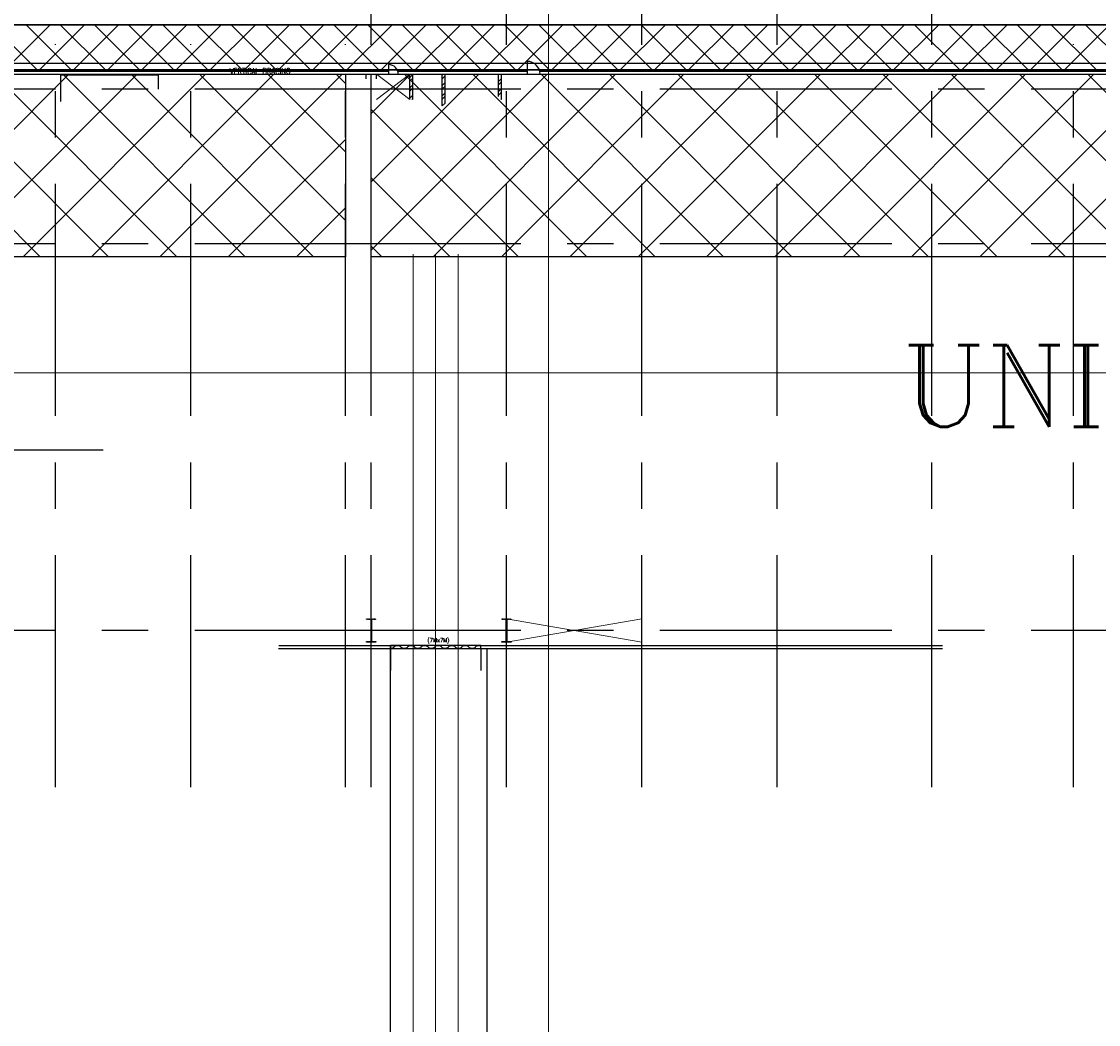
# Model space of a CAD drawing. Header units: inches. Extents: x 0 to 1544102, y -512776 to 23144100.
# Tile 24 of 256: x 37299 to 47745, y -147780 to -138054. Entities that reach past the tile are written whole.
import ezdxf
from ezdxf.enums import TextEntityAlignment as Align

# ---------------------------------------------------------------- set-up
doc = ezdxf.new("R2010")
doc.units = ezdxf.units.IN
doc.header["$LTSCALE"] = 1800
doc.header["$MEASUREMENT"] = 0
doc.linetypes.add('CENTER', pattern=[2, 1.25, -0.25, 0.25, -0.25])
doc.linetypes.add('CENTRE', pattern=[1.5, 0.75, -0.25, 0.25, -0.25])
doc.layers.get('0').update_dxf_attribs({"color": 253, "lineweight": 9})
for name, color, linetype, lineweight in [('CEN', 2, 'CENTER', 15), ('CL', 8, 'CENTER', 15), ('TRENCH-TRESTLE', 6, 'Continuous', 30)]:
    doc.layers.add(name, color=color, linetype=linetype, lineweight=lineweight)
for name, color, linetype in [('COL', 1, 'Continuous'), ('DIM', 4, 'Continuous'), ('GRID', 251, 'CENTER'), ('Road', 3, 'Continuous'), ('Road Sides', 11, 'Continuous'), ('STAIR', 2, 'Continuous'), ('STEEL', 231, 'Continuous'), ('TEXT', 3, 'Continuous'), ('WALL', 6, 'Continuous')]:
    doc.layers.add(name, color=color, linetype=linetype)
doc.styles.add('ROMANC', font='ROMANC.SHX')
doc.styles.add('ROMANS', font='romans.shx')
pattern_1 = [(45, (346976.75, -617549.43), (-331.4563, 331.4563), []), (135, (346976.75, -617549.43), (-331.4563, -331.4563), [])]

msp = doc.modelspace()

# ---------------------------------------------------------------- hatches: boundary and pattern name
at = {"layer": 'COL'}
h = msp.add_hatch(dxfattribs=at)
h.set_pattern_fill('ANSI31', color=8, scale=25, style=0)
h.set_pattern_definition([(45, (38698.306, -146820.666), (-2.2097087, 2.2097087), [])])
h.paths.add_polyline_path([(40644.83, -144066.18), (40737.33, -144066.18), (40737.33, -144072.43), (40644.83, -144072.43)])
h.paths.add_polyline_path([(40689.08, -143853.68), (40693.08, -143853.68), (40693.08, -144066.18), (40689.08, -144066.18)])
h.paths.add_polyline_path([(40644.83, -143847.43), (40737.33, -143847.43), (40737.33, -143853.68), (40644.83, -143853.68)])
h = msp.add_hatch(dxfattribs=at)
h.set_pattern_fill('ANSI31', color=8, scale=25, style=0)
h.set_pattern_definition([(45, (40010.806, -146820.666), (-2.2097087, 2.2097087), [])])
h.paths.add_polyline_path([(41957.33, -144066.18), (42049.83, -144066.18), (42049.83, -144072.43), (41957.33, -144072.43)])
h.paths.add_polyline_path([(42001.58, -143853.68), (42005.58, -143853.68), (42005.58, -144066.18), (42001.58, -144066.18)])
h.paths.add_polyline_path([(41957.33, -143847.43), (42049.83, -143847.43), (42049.83, -143853.68), (41957.33, -143853.68)])
at = {"layer": 'Road Sides', "linetype": 'ByBlock'}
h = msp.add_hatch(dxfattribs=at)
h.set_pattern_fill('ANSI37', color=4, scale=3750)
h.set_pattern_definition(pattern_1)
h.paths.add_polyline_path([(25127.33, -140334.81), (40441.08, -140334.81), (40441.08, -138564.93), (25127.33, -138564.93)])
h = msp.add_hatch(dxfattribs=at)
h.set_pattern_fill('ANSI37', color=4, scale=3750)
h.set_pattern_definition(pattern_1)
h.paths.add_polyline_path([(40691.08, -140335.52), (55817.33, -140335.52), (55817.33, -138564.93), (40691.08, -138564.93)])
at = {"layer": 'WALL', "linetype": 'Continuous'}
h = msp.add_hatch(dxfattribs=at)
h.set_pattern_fill('ANSI32', color=8, scale=187.5, angle=360, style=0)
h.set_pattern_definition([(45, (-23703.55, -150963.39), (-49.718446, 49.718446), []), (45, (-23670.404, -150963.39), (-49.718446, 49.718446), [])])
h.paths.add_polyline_path([(41094.83, -138564.93), (41066.08, -138564.93), (41066.08, -138709.93), (41094.83, -138709.93)])
h.paths.add_polyline_path([(41094.83, -138709.93), (41066.08, -138709.93), (41066.08, -138809.93), (41094.83, -138809.93)])
h = msp.add_hatch(dxfattribs=at)
h.set_pattern_fill('ANSI32', color=8, scale=187.5, angle=360, style=0)
h.set_pattern_definition([(45, (-23768.55, -150723.49), (-49.718446, 49.718446), []), (45, (-23735.404, -150723.49), (-49.718446, 49.718446), [])])
h.paths.add_polyline_path([(41379.83, -138872.43), (41408.58, -138872.43), (41408.58, -138564.93), (41379.83, -138564.93)])
h = msp.add_hatch(dxfattribs=at)
h.set_pattern_fill('ANSI32', color=8, scale=187.5, angle=360, style=0)
h.set_pattern_definition([(45, (-23702.925, -150963.39), (-49.718446, 49.718446), []), (45, (-23669.78, -150963.39), (-49.718446, 49.718446), [])])
h.paths.add_polyline_path([(41953.58, -138564.93), (41924.83, -138564.93), (41924.83, -138709.93), (41953.58, -138709.93)])
h.paths.add_polyline_path([(41953.58, -138709.93), (41924.83, -138709.93), (41924.83, -138781.18), (41912.33, -138781.18), (41912.33, -138809.93), (41953.58, -138809.93)])

# ---------------------------------------------------------------- linework, layer by layer
at = {"color": 8, "linetype": 'CENTRE', "ltscale": 500}
for p, q in [((42409.83, -156363.39), (42409.83, -132297.26)), ((59265.8, -141459.94), (14830.72, -141459.94))]:
    msp.add_line(p, q, dxfattribs=at)
at = {"color": 8, "linetype": 'ByBlock'}
for p, q in [((37449.93, -138522.42), (37012.43, -138084.92)), ((37578.31, -138084.92), (37140.81, -138522.42)), ((37781.39, -138522.42), (37343.89, -138084.92)), ((37909.77, -138084.92), (37472.27, -138522.42)), ((38112.85, -138522.42), (37675.35, -138084.92)), ((38241.22, -138084.92), (37803.72, -138522.42)), ((38444.3, -138522.42), (38006.8, -138084.92)), ((38572.68, -138084.92), (38135.18, -138522.42)), ((38775.76, -138522.42), (38338.26, -138084.92)), ((38904.14, -138084.92), (38466.64, -138522.42)), ((39107.21, -138522.42), (38669.71, -138084.92)), ((39235.59, -138084.92), (38798.09, -138522.42)), ((39438.67, -138522.42), (39001.17, -138084.92)), ((39567.05, -138084.92), (39129.55, -138522.42)), ((39770.13, -138522.42), (39332.63, -138084.92)), ((39898.51, -138084.92), (39461.01, -138522.42)), ((40101.58, -138522.42), (39664.08, -138084.92)), ((40229.96, -138084.92), (39792.46, -138522.42)), ((40433.04, -138522.42), (39995.54, -138084.92)), ((40561.42, -138084.92), (40123.92, -138522.42)), ((40764.5, -138522.42), (40327, -138084.92)), ((40892.87, -138084.92), (40455.37, -138522.42)), ((41095.95, -138522.42), (40658.45, -138084.92)), ((41224.33, -138084.92), (40786.83, -138522.42)), ((41427.41, -138522.42), (40989.91, -138084.92)), ((41555.79, -138084.92), (41118.29, -138522.42)), ((41758.86, -138522.42), (41321.36, -138084.92)), ((41887.24, -138084.92), (41449.74, -138522.42)), ((42090.32, -138522.42), (41652.82, -138084.92)), ((42218.7, -138084.92), (41781.2, -138522.42)), ((42421.78, -138522.42), (41984.28, -138084.92)), ((42550.16, -138084.92), (42112.66, -138522.42)), ((42753.23, -138522.42), (42315.73, -138084.92)), ((42881.61, -138084.92), (42444.11, -138522.42)), ((43084.69, -138522.42), (42647.19, -138084.92)), ((43213.07, -138084.92), (42775.57, -138522.42)), ((43416.15, -138522.42), (42978.65, -138084.92)), ((43544.53, -138084.92), (43107.03, -138522.42)), ((43747.6, -138522.42), (43310.1, -138084.92)), ((43875.98, -138084.92), (43438.48, -138522.42)), ((44079.06, -138522.42), (43641.56, -138084.92)), ((44207.44, -138084.92), (43769.94, -138522.42)), ((44410.52, -138522.42), (43973.02, -138084.92)), ((44538.89, -138084.92), (44101.39, -138522.42)), ((44741.97, -138522.42), (44304.47, -138084.92)), ((44870.35, -138084.92), (44432.85, -138522.42)), ((45073.43, -138522.42), (44635.93, -138084.92)), ((45201.81, -138084.92), (44764.31, -138522.42)), ((45404.88, -138522.42), (44967.38, -138084.92)), ((45533.26, -138084.92), (45095.76, -138522.42)), ((45736.34, -138522.42), (45298.84, -138084.92)), ((45864.72, -138084.92), (45427.22, -138522.42)), ((46067.8, -138522.42), (45630.3, -138084.92)), ((46196.18, -138084.92), (45758.68, -138522.42)), ((46399.25, -138522.42), (45961.75, -138084.92)), ((46527.63, -138084.92), (46090.13, -138522.42)), ((46730.71, -138522.42), (46293.21, -138084.92)), ((46859.09, -138084.92), (46421.59, -138522.42)), ((47062.17, -138522.42), (46624.67, -138084.92)), ((47190.54, -138084.92), (46753.04, -138522.42)), ((47393.62, -138522.42), (46956.12, -138084.92)), ((47522, -138084.92), (47084.5, -138522.42)), ((47725.08, -138522.42), (47287.58, -138084.92)), ((47853.46, -138084.92), (47415.96, -138522.42)), ((48056.53, -138522.42), (47619.03, -138084.92))]:
    msp.add_line(p, q, dxfattribs=at)
at = {"color": 8}
for p, q in [((40691.08, -144072.43), (40691.08, -143847.43)), ((42003.58, -144072.43), (42003.58, -143847.43))]:
    msp.add_line(p, q, dxfattribs=at)
at = {"color": 8, "linetype": 'ByBlock', "const_width": 9.38}
for points in [[(41098.2, -140308.76), (41098.2, -154678.78)], [(41316.08, -140308.76), (41316.08, -154678.68)], [(41533.95, -140308.76), (41533.95, -154678.68)]]:
    msp.add_lwpolyline(points, dxfattribs=at)
at = {"layer": 'CEN', "color": 8}
for p, q in [((41066.08, -138564.93), (40741.08, -138809.93)), ((41066.08, -138809.93), (40741.08, -138564.93)), ((40691.08, -144072.43), (40691.08, -143847.43)), ((42003.58, -144072.43), (43316.08, -143847.43)), ((42003.58, -143847.43), (43316.08, -144072.43)), ((42003.58, -144072.43), (42003.58, -143847.43))]:
    msp.add_line(p, q, dxfattribs=at)
at = {"layer": 'CL', "color": 8, "ltscale": 100}
msp.add_line((41316.08, -140308.76), (41316.08, -154678.68), dxfattribs=at)
at = {"layer": 'COL', "color": 8}
for points in [[(40689.08, -143853.68), (40693.08, -143853.68), (40693.08, -144066.18), (40689.08, -144066.18)], [(42001.58, -143853.68), (42005.58, -143853.68), (42005.58, -144066.18), (42001.58, -144066.18)], [(40644.83, -144066.18), (40737.33, -144066.18), (40737.33, -144072.43), (40644.83, -144072.43)], [(41957.33, -144066.18), (42049.83, -144066.18), (42049.83, -144072.43), (41957.33, -144072.43)]]:
    msp.add_lwpolyline(points, close=True, dxfattribs=at)
at = {"layer": 'DIM', "color": 8}
for p, q in [((40878.58, -144134.93), (40878.58, -144346.57)), ((41753.58, -144134.93), (41753.58, -144346.57))]:
    msp.add_line(p, q, dxfattribs=at)
at = {"layer": 'GRID', "color": 8}
for p, q in [((44628.58, -145478.63), (44628.58, -133002.01)), ((42003.58, -145478.63), (42003.58, -133160.03)), ((43316.08, -145478.63), (43316.08, -133118.12)), ((40691.08, -145478.63), (40691.08, -136897.43)), ((46128.58, -145478.63), (46128.58, -136897.43)), ((37628.58, -145478.63), (37628.58, -138272.43)), ((38941.08, -145478.63), (38941.08, -138272.43)), ((40441.08, -145478.63), (40441.08, -138272.43)), ((47503.58, -145478.63), (47503.58, -138272.43)), ((41228.58, -138709.93), (24341.08, -138709.93)), ((56541.08, -138709.93), (39653.58, -138709.93)), ((41228.58, -140209.93), (24341.08, -140209.93)), ((56541.08, -140209.93), (39653.58, -140209.93)), ((38091.08, -142209.93), (24816.08, -142209.93)), ((41228.58, -143959.93), (24341.08, -143959.93)), ((56541.08, -143959.93), (39653.58, -143959.93))]:
    msp.add_line(p, q, dxfattribs=at)
at = {"layer": 'Road', "color": 8}
msp.add_line((62066.08, -138459.93), (18535.19, -138459.93), dxfattribs=at)
at = {"layer": 'Road', "color": 8, "ltscale": 100}
for p, q in [((40878.58, -152741.18, 0), (40878.58, -144133.68)), ((41816.08, -152741.18), (41816.08, -144133.68))]:
    msp.add_line(p, q, dxfattribs=at)
at = {"layer": 'Road Sides', "color": 4, "linetype": 'ByBlock'}
for points in [[(25127.33, -138564.93), (40441.08, -138564.93), (40441.08, -140334.81), (25127.33, -140334.81)], [(40691.08, -138564.93), (55817.33, -138564.93), (55817.33, -140335.52), (40691.08, -140335.52)]]:
    msp.add_lwpolyline(points, close=True, dxfattribs=at)
at = {"layer": 'STAIR', "color": 8}
for p, q in [((38628.58, -138572.43), (37678.58, -138572.43)), ((37678.58, -138572.43), (37678.58, -138828.68)), ((38628.58, -138709.93), (38628.58, -138572.43))]:
    msp.add_line(p, q, dxfattribs=at)
at = {"layer": 'STEEL', "color": 8}
msp.add_line((40878.58, -144133.68), (40878.58, -144104.93), dxfattribs=at)
at = {"layer": 'STEEL', "color": 8, "flags": 128}
msp.add_lwpolyline([(40878.58, -144133.68), (41753.58, -144133.68), (41753.58, -144104.93), (40878.58, -144104.93)], close=True, dxfattribs=at)
for points in [[(40878.58, -144130.93), (40883.25, -144130.93), (40889.07, -144130.56), (40894.56, -144129.83), (40899.52, -144128.8), (40903.82, -144127.48), (40907.34, -144125.98), (40910, -144124.36), (40911.82, -144122.67), (40912.86, -144121), (40913.19, -144119.38)], [(40978.96, -144119.38), (40978.64, -144117.76), (40977.61, -144116.08), (40975.79, -144114.4), (40973.11, -144112.77), (40969.6, -144111.27), (40965.31, -144109.96), (40960.34, -144108.92), (40954.85, -144108.2), (40949.04, -144107.82), (40943.11, -144107.82), (40937.3, -144108.2), (40931.8, -144108.92), (40926.84, -144109.96), (40922.54, -144111.27), (40919.02, -144112.77), (40916.36, -144114.4), (40914.54, -144116.08), (40913.5, -144117.76), (40913.19, -144119.38)], [(40978.96, -144119.38), (40978.96, -144119.38), (40978.96, -144119.38), (40978.96, -144119.38), (40978.96, -144119.38), (40978.96, -144119.38), (40978.96, -144119.38), (40978.96, -144119.38), (40979.55, -144121.57), (40981.37, -144123.73), (40984.42, -144125.78), (40988.6, -144127.58), (40993.7, -144129.06), (40999.49, -144130.13), (41005.64, -144130.77), (41011.85, -144130.98), (41018.05, -144130.77), (41024.2, -144130.13), (41029.99, -144129.06), (41035.1, -144127.58), (41039.27, -144125.78), (41042.32, -144123.73), (41044.14, -144121.57), (41044.72, -144119.38)], [(41110.49, -144119.38), (41110.49, -144119.37), (41110.49, -144119.37), (41110.49, -144119.37), (41110.49, -144119.37), (41110.49, -144119.37), (41110.49, -144119.37), (41110.49, -144119.37), (41109.9, -144117.18), (41108.07, -144115.01), (41105.04, -144112.97), (41100.86, -144111.17), (41095.75, -144109.7), (41089.96, -144108.62), (41083.81, -144107.97), (41077.61, -144107.77), (41071.4, -144107.97), (41065.25, -144108.62), (41059.46, -144109.7), (41054.35, -144111.17), (41050.17, -144112.97), (41047.14, -144115.01), (41045.31, -144117.18), (41044.72, -144119.37), (41044.72, -144119.37), (41044.72, -144119.37), (41044.72, -144119.37), (41044.72, -144119.37), (41044.72, -144119.37), (41044.72, -144119.37), (41044.72, -144119.38)], [(41110.49, -144119.38), (41110.81, -144121), (41111.84, -144122.67), (41113.67, -144124.36), (41116.34, -144125.98), (41119.85, -144127.48), (41124.15, -144128.8), (41129.11, -144129.83), (41134.6, -144130.56), (41140.41, -144130.93), (41146.34, -144130.93), (41152.16, -144130.56), (41157.65, -144129.83), (41162.61, -144128.8), (41166.91, -144127.48), (41170.42, -144125.98), (41173.09, -144124.36), (41174.91, -144122.67), (41175.95, -144121), (41176.27, -144119.38)], [(41242.05, -144119.38), (41241.72, -144117.76), (41240.7, -144116.08), (41238.87, -144114.4), (41236.2, -144112.77), (41232.69, -144111.27), (41228.4, -144109.96), (41223.42, -144108.92), (41217.94, -144108.2), (41212.12, -144107.82), (41206.2, -144107.82), (41200.39, -144108.2), (41194.89, -144108.92), (41189.92, -144109.96), (41185.62, -144111.27), (41182.11, -144112.77), (41179.45, -144114.4), (41177.62, -144116.08), (41176.59, -144117.76), (41176.27, -144119.38)], [(41242.05, -144119.38), (41242.05, -144119.38), (41242.05, -144119.38), (41242.05, -144119.38), (41242.05, -144119.38), (41242.05, -144119.38), (41242.05, -144119.38), (41242.05, -144119.38), (41242.64, -144121.57), (41244.46, -144123.73), (41247.51, -144125.78), (41251.69, -144127.58), (41256.79, -144129.06), (41262.57, -144130.13), (41268.72, -144130.77), (41274.94, -144130.98), (41281.14, -144130.77), (41287.29, -144130.13), (41293.07, -144129.06), (41298.19, -144127.58), (41302.36, -144125.78), (41305.41, -144123.73), (41307.22, -144121.57), (41307.81, -144119.38)], [(41373.57, -144119.37), (41373.57, -144119.36), (41373.57, -144119.36), (41373.57, -144119.36), (41373.57, -144119.36), (41373.57, -144119.36), (41373.57, -144119.36), (41373.57, -144119.36), (41372.99, -144117.17), (41371.16, -144115), (41368.12, -144112.96), (41363.95, -144111.16), (41358.84, -144109.68), (41353.05, -144108.61), (41346.9, -144107.96), (41340.7, -144107.76), (41334.49, -144107.96), (41328.34, -144108.61), (41322.55, -144109.68), (41317.44, -144111.16), (41313.26, -144112.96), (41310.22, -144115), (41308.4, -144117.17), (41307.81, -144119.36), (41307.81, -144119.36), (41307.81, -144119.36), (41307.81, -144119.36), (41307.81, -144119.36), (41307.81, -144119.36), (41307.81, -144119.36), (41307.81, -144119.37)], [(41373.57, -144119.37), (41373.9, -144120.98), (41374.92, -144122.66), (41376.76, -144124.35), (41379.42, -144125.97), (41382.94, -144127.47), (41387.24, -144128.78), (41392.2, -144129.82), (41397.69, -144130.55), (41403.5, -144130.92), (41409.42, -144130.92), (41415.25, -144130.55), (41420.74, -144129.82), (41425.7, -144128.78), (41430, -144127.47), (41433.51, -144125.97), (41436.17, -144124.35), (41438, -144122.66), (41439.04, -144120.98), (41439.36, -144119.37)], [(41505.14, -144119.37), (41504.81, -144117.75), (41503.79, -144116.07), (41501.96, -144114.38), (41499.29, -144112.76), (41495.77, -144111.26), (41491.49, -144109.95), (41486.51, -144108.91), (41481.02, -144108.18), (41475.21, -144107.81), (41469.29, -144107.81), (41463.47, -144108.18), (41457.97, -144108.91), (41453.01, -144109.95), (41448.71, -144111.26), (41445.2, -144112.76), (41442.54, -144114.38), (41440.71, -144116.07), (41439.67, -144117.75), (41439.36, -144119.37)], [(41505.14, -144119.37), (41505.14, -144119.37), (41505.14, -144119.37), (41505.14, -144119.37), (41505.14, -144119.37), (41505.14, -144119.37), (41505.14, -144119.37), (41505.14, -144119.37), (41505.72, -144121.56), (41507.55, -144123.72), (41510.6, -144125.77), (41514.77, -144127.57), (41519.87, -144129.05), (41525.66, -144130.12), (41531.81, -144130.76), (41538.02, -144130.97), (41544.22, -144130.76), (41550.37, -144130.12), (41556.16, -144129.05), (41561.27, -144127.57), (41565.45, -144125.77), (41568.5, -144123.72), (41570.31, -144121.56), (41570.9, -144119.37)], [(41636.66, -144119.37), (41636.66, -144119.36), (41636.66, -144119.36), (41636.66, -144119.36), (41636.66, -144119.36), (41636.66, -144119.36), (41636.66, -144119.36), (41636.66, -144119.36), (41636.07, -144117.17), (41634.25, -144115), (41631.21, -144112.96), (41627.04, -144111.16), (41621.92, -144109.68), (41616.14, -144108.61), (41609.99, -144107.96), (41603.79, -144107.76), (41597.57, -144107.96), (41591.42, -144108.61), (41585.64, -144109.68), (41580.52, -144111.16), (41576.35, -144112.96), (41573.31, -144115), (41571.49, -144117.17), (41570.9, -144119.36), (41570.9, -144119.36), (41570.9, -144119.36), (41570.9, -144119.36), (41570.9, -144119.36), (41570.9, -144119.36), (41570.9, -144119.36), (41570.9, -144119.37)], [(41636.66, -144119.37), (41636.99, -144120.98), (41638.01, -144122.66), (41639.85, -144124.35), (41642.51, -144125.97), (41646.02, -144127.47), (41650.32, -144128.78), (41655.29, -144129.82), (41660.77, -144130.55), (41666.59, -144130.92), (41672.51, -144130.92), (41678.34, -144130.55), (41683.82, -144129.82), (41688.79, -144128.78), (41693.09, -144127.47), (41696.6, -144125.97), (41699.26, -144124.35), (41701.09, -144122.66), (41702.12, -144120.98), (41702.45, -144119.37)], [(41753.58, -144109.74), (41749.6, -144108.91), (41744.11, -144108.18), (41738.3, -144107.81), (41732.37, -144107.81), (41726.56, -144108.18), (41721.06, -144108.91), (41716.1, -144109.95), (41711.8, -144111.26), (41708.29, -144112.76), (41705.62, -144114.38), (41703.8, -144116.07), (41702.76, -144117.75), (41702.45, -144119.37)]]:
    msp.add_lwpolyline(points, dxfattribs=at)
at = {"layer": 'TRENCH-TRESTLE', "color": 8, "ltscale": 100}
for p, q in [((56172.33, -138084.92), (24628.58, -138084.92)), ((56484.83, -138522.42), (25003.58, -138522.42))]:
    msp.add_line(p, q, dxfattribs=at)
at = {"layer": 'WALL', "color": 8}
for p, q in [((40859.83, -138471.18), (40859.83, -138564.93)), ((42203.58, -138439.93), (42203.58, -138564.93)), ((36034.83, -138536.18), (40859.83, -138536.18)), ((36034.83, -138564.93), (40859.83, -138564.93)), ((40641.08, -138609.93), (40641.08, -138564.93)), ((40741.08, -138609.93), (40741.08, -138564.93)), ((40949.06, -138536.18), (42203.58, -138536.18)), ((40953.58, -138564.93), (42203.58, -138564.93)), ((41066.08, -138809.93), (41066.08, -138564.93)), ((41094.83, -138809.93), (41094.83, -138564.93)), ((41379.83, -138872.43), (41379.83, -138564.93)), ((41408.58, -138843.68), (41408.58, -138564.93)), ((41924.83, -138781.18), (41924.83, -138564.93)), ((41953.58, -138809.93), (41953.58, -138564.93)), ((42325.23, -138536.18), (50472.33, -138536.18)), ((42328.58, -138564.93), (50472.33, -138564.93)), ((39791.48, -144133.68), (40909.83, -144133.68)), ((39794.83, -144104.93), (40909.83, -144104.93)), ((41753.58, -144104.93), (46232.33, -144104.93)), ((41753.58, -144133.68), (46232.33, -144133.68))]:
    msp.add_line(p, q, dxfattribs=at)
for centre, radius in [((40859.83, -138564.93), 93.75), ((42203.58, -138564.93), 125)]:
    msp.add_arc(centre, radius, 0, 90, dxfattribs=at)

# ---------------------------------------------------------------- texts
at = {"layer": 'TEXT', "color": 3, "style": 'ROMANC'}
msp.add_text('UNIT-2', height=793.8, dxfattribs=at).set_placement((47931.46, -141190.73), align=Align.TOP_CENTER)
at = {"layer": 'TEXT', "color": 8, "style": 'ROMANS'}
msp.add_text('(7Mx7M)', height=37.5, dxfattribs=at).set_placement((41236.55, -144072.53))
at = {"layer": 'TEXT', "color": 8, "insert": (39319.14, -138504.93), "char_height": 60, "width": 652.0708, "attachment_point": 1, "style": 'ROMANS'}
msp.add_mtext('{\\W0.8;VERTICAL BRACING}', dxfattribs=at)

doc.saveas('drawing.dxf')
